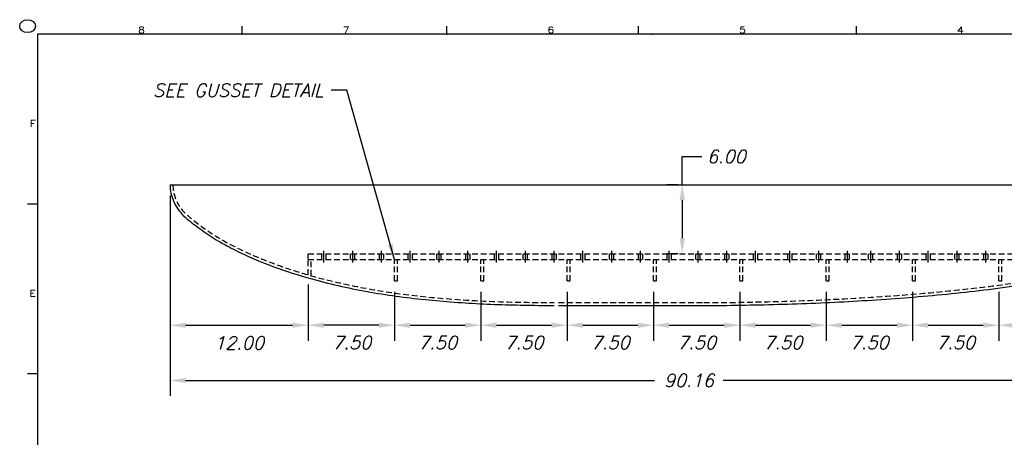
# Model space of a CAD drawing. Extents: x -121 to 25, y 5 to 96.
# Tile 3 of 4: x -121 to -35, y 60 to 96. Entities that reach past the tile are written whole.
import ezdxf
from ezdxf.enums import TextEntityAlignment as Align

# ---------------------------------------------------------------- set-up
doc = ezdxf.new("R2010")
doc.units = 0
doc.header["$LTSCALE"] = 2
doc.header["$MEASUREMENT"] = 0
doc.linetypes.add('CENTER', pattern=[2, 1.25, -0.25, 0.25, -0.25])
doc.linetypes.add('HIDDEN', pattern=[0.375, 0.25, -0.125])
doc.layers.get('0').update_dxf_attribs({"linetype": 'CONTINUOUS'})
doc.layers.get('DEFPOINTS').update_dxf_attribs({"linetype": 'CONTINUOUS'})
for name, color, linetype in [('DIMEN', 1, 'CONTINUOUS'), ('HULL', 7, 'CONTINUOUS'), ('TTLBOX', 111, 'CONTINUOUS')]:
    doc.layers.add(name, color=color, linetype=linetype)
doc.styles.add('ENGR', font='Romans', dxfattribs={"oblique": 15})
doc.styles.add('ROMAND', font='Romand', dxfattribs={"height": 0.1})
doc.dimstyles.get("Standard").update_dxf_attribs({"dimtxt": 0.18, "dimasz": 0.18, "dimexe": 0.18, "dimexo": 0.0625, "dimgap": 0.09, "dimtad": 0, "dimtih": 1, "dimtoh": 1, "dimdec": 4, "dimzin": 0, "dimtxsty": 'STANDARD', "dimcen": 0.09, "dimazin": 3, "dimtfac": 1, "dimtdec": 4, "dimtofl": 0, "dimtmove": 0, "dimatfit": 3, "dimtolj": 1, "dimtzin": 0})

# ---------------------------------------------------------------- blocks, each defined once
blk = doc.blocks.new('BORDER')
at = {"layer": 'TTLBOX'}
for p, q in [((-18.156, 15.75), (-18.156, 15.875)), ((-15.562, 15.75), (-15.562, 15.875)), ((-13.134, 15.75), (-13.134, 15.875)), ((-10.375, 15.75), (-10.375, 15.875)), ((0, 15.75), (-20.75, 15.75)), ((-20.75, 15.75), (-20.75, 0)), ((-20.75, 13.125), (-20.875, 13.125)), ((-20.75, 10.5), (-20.875, 10.5))]:
    blk.add_line(p, q, dxfattribs=at)
blk.add_circle((-20.875, 15.875), 0.1, dxfattribs=at)
for p in [(-18.156, 15.75), (-15.562, 15.75), (-12.969, 15.75), (-10.375, 15.75), (-20.75, 13.125), (-20.75, 10.5), (-20.75, 10.5)]:
    blk.add_point(p, dxfattribs=at)
at = {"layer": 'TTLBOX', "style": 'ROMAND'}
for s, p in [('8', (-19.433, 15.766)), ('7', (-16.839, 15.766)), ('6', (-14.245, 15.766)), ('5', (-11.817, 15.766)), ('4', (-9.058, 15.766)), ('F', (-20.81, 14.32)), ('E', (-20.81, 11.695))]:
    blk.add_text(s, height=0.1, dxfattribs=at).set_placement(p, align=Align.CENTER)
blk = doc.blocks.new('BBORDER')
at = {"layer": 'TTLBOX', "xscale": 0.7619047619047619, "yscale": 0.625, "zscale": 0.7619047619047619}
blk.add_blockref('BORDER', (0, 0), dxfattribs=at)
blk = doc.blocks.new('*D12')
at = {"color": 0, "linetype": 'BYBLOCK'}
for p, q in [((-63.419, 81.55), (-64.416, 81.55)), ((-63.066, 80.2), (-63.066, 76.9)), ((-63.419, 75.55), (-64.416, 75.55))]:
    blk.add_line(p, q, dxfattribs=at)
for points in [[(-63.291, 80.2), (-62.841, 80.2), (-63.066, 81.55)], [(-63.291, 76.9), (-62.841, 76.9), (-63.066, 75.55)]]:
    blk.add_solid(points, dxfattribs=at)
at = {"layer": 'DEFPOINTS', "color": 0, "linetype": 'BYBLOCK'}
for p in [(-62.482, 81.55), (-63.066, 75.55), (-62.482, 75.55)]:
    blk.add_point(p, dxfattribs=at)
at = {"color": 0, "linetype": 'BYBLOCK', "insert": (-59.223, 84.005), "char_height": 1.125, "attachment_point": 5, "style": 'ENGR'}
blk.add_mtext('\\A1;6.00', dxfattribs=at)
blk = doc.blocks.new('*D15')
at = {"color": 0, "linetype": 'BYBLOCK'}
for p, q in [((-88.061, 64.947), (-88.061, 60.681)), ((-80.561, 64.947), (-80.561, 60.681)), ((-86.711, 62.031), (-81.911, 62.031))]:
    blk.add_line(p, q, dxfattribs=at)
for points in [[(-86.711, 62.256), (-86.711, 61.806), (-88.061, 62.031)], [(-81.911, 62.256), (-81.911, 61.806), (-80.561, 62.031)]]:
    blk.add_solid(points, dxfattribs=at)
at = {"layer": 'DEFPOINTS', "color": 0, "linetype": 'BYBLOCK'}
for p in [(-88.061, 65.885), (-80.561, 65.885), (-80.561, 62.031)]:
    blk.add_point(p, dxfattribs=at)
at = {"color": 0, "linetype": 'BYBLOCK', "insert": (-84.311, 60.512), "char_height": 1.125, "attachment_point": 5, "style": 'ENGR'}
blk.add_mtext('\\A1;7.50', dxfattribs=at)
blk = doc.blocks.new('*D16')
at = {"color": 0, "linetype": 'BYBLOCK'}
for p, q in [((-80.561, 64.947), (-80.561, 60.681)), ((-73.061, 64.947), (-73.061, 60.681)), ((-79.211, 62.031), (-74.411, 62.031))]:
    blk.add_line(p, q, dxfattribs=at)
for points in [[(-79.211, 62.256), (-79.211, 61.806), (-80.561, 62.031)], [(-74.411, 62.256), (-74.411, 61.806), (-73.061, 62.031)]]:
    blk.add_solid(points, dxfattribs=at)
at = {"layer": 'DEFPOINTS', "color": 0, "linetype": 'BYBLOCK'}
for p in [(-80.561, 65.885), (-73.061, 65.885), (-73.061, 62.031)]:
    blk.add_point(p, dxfattribs=at)
at = {"color": 0, "linetype": 'BYBLOCK', "insert": (-76.811, 60.529), "char_height": 1.125, "attachment_point": 5, "style": 'ENGR'}
blk.add_mtext('\\A1;7.50', dxfattribs=at)
blk = doc.blocks.new('*D17')
at = {"color": 0, "linetype": 'BYBLOCK'}
for p, q in [((-73.061, 64.947), (-73.061, 60.681)), ((-65.561, 64.947), (-65.561, 60.681)), ((-71.711, 62.031), (-66.911, 62.031))]:
    blk.add_line(p, q, dxfattribs=at)
for points in [[(-71.711, 62.256), (-71.711, 61.806), (-73.061, 62.031)], [(-66.911, 62.256), (-66.911, 61.806), (-65.561, 62.031)]]:
    blk.add_solid(points, dxfattribs=at)
at = {"layer": 'DEFPOINTS', "color": 0, "linetype": 'BYBLOCK'}
for p in [(-73.061, 65.885), (-65.561, 65.885), (-65.561, 62.031)]:
    blk.add_point(p, dxfattribs=at)
at = {"color": 0, "linetype": 'BYBLOCK', "insert": (-69.311, 60.529), "char_height": 1.125, "attachment_point": 5, "style": 'ENGR'}
blk.add_mtext('\\A1;7.50', dxfattribs=at)
blk = doc.blocks.new('*D18')
at = {"color": 0, "linetype": 'BYBLOCK'}
for p, q in [((-65.561, 64.947), (-65.561, 60.681)), ((-58.061, 64.947), (-58.061, 60.681)), ((-64.211, 62.031), (-59.411, 62.031))]:
    blk.add_line(p, q, dxfattribs=at)
for points in [[(-64.211, 62.256), (-64.211, 61.806), (-65.561, 62.031)], [(-59.411, 62.256), (-59.411, 61.806), (-58.061, 62.031)]]:
    blk.add_solid(points, dxfattribs=at)
at = {"layer": 'DEFPOINTS', "color": 0, "linetype": 'BYBLOCK'}
for p in [(-65.561, 65.885), (-58.061, 65.885), (-58.061, 62.031)]:
    blk.add_point(p, dxfattribs=at)
at = {"color": 0, "linetype": 'BYBLOCK', "insert": (-61.811, 60.529), "char_height": 1.125, "attachment_point": 5, "style": 'ENGR'}
blk.add_mtext('\\A1;7.50', dxfattribs=at)
blk = doc.blocks.new('*D19')
at = {"color": 0, "linetype": 'BYBLOCK'}
for p, q in [((-58.061, 64.947), (-58.061, 60.681)), ((-50.561, 64.947), (-50.561, 60.681)), ((-56.711, 62.031), (-51.911, 62.031))]:
    blk.add_line(p, q, dxfattribs=at)
for points in [[(-56.711, 62.256), (-56.711, 61.806), (-58.061, 62.031)], [(-51.911, 62.256), (-51.911, 61.806), (-50.561, 62.031)]]:
    blk.add_solid(points, dxfattribs=at)
at = {"layer": 'DEFPOINTS', "color": 0, "linetype": 'BYBLOCK'}
for p in [(-58.061, 65.885), (-50.561, 65.885), (-50.561, 62.031)]:
    blk.add_point(p, dxfattribs=at)
at = {"color": 0, "linetype": 'BYBLOCK', "insert": (-54.311, 60.529), "char_height": 1.125, "attachment_point": 5, "style": 'ENGR'}
blk.add_mtext('\\A1;7.50', dxfattribs=at)
blk = doc.blocks.new('*D20')
at = {"color": 0, "linetype": 'BYBLOCK'}
for p, q in [((-50.561, 64.947), (-50.561, 60.681)), ((-43.061, 64.947), (-43.061, 60.681)), ((-49.211, 62.031), (-44.411, 62.031))]:
    blk.add_line(p, q, dxfattribs=at)
for points in [[(-49.211, 62.256), (-49.211, 61.806), (-50.561, 62.031)], [(-44.411, 62.256), (-44.411, 61.806), (-43.061, 62.031)]]:
    blk.add_solid(points, dxfattribs=at)
at = {"layer": 'DEFPOINTS', "color": 0, "linetype": 'BYBLOCK'}
for p in [(-50.561, 65.885), (-43.061, 65.885), (-43.061, 62.031)]:
    blk.add_point(p, dxfattribs=at)
at = {"color": 0, "linetype": 'BYBLOCK', "insert": (-46.811, 60.529), "char_height": 1.125, "attachment_point": 5, "style": 'ENGR'}
blk.add_mtext('\\A1;7.50', dxfattribs=at)
blk = doc.blocks.new('*D21')
at = {"color": 0, "linetype": 'BYBLOCK'}
for p, q in [((-43.061, 64.947), (-43.061, 60.681)), ((-35.561, 64.947), (-35.561, 60.681)), ((-41.711, 62.031), (-36.911, 62.031))]:
    blk.add_line(p, q, dxfattribs=at)
for points in [[(-41.711, 62.256), (-41.711, 61.806), (-43.061, 62.031)], [(-36.911, 62.256), (-36.911, 61.806), (-35.561, 62.031)]]:
    blk.add_solid(points, dxfattribs=at)
at = {"layer": 'DEFPOINTS', "color": 0, "linetype": 'BYBLOCK'}
for p in [(-43.061, 65.885), (-35.561, 65.885), (-35.561, 62.031)]:
    blk.add_point(p, dxfattribs=at)
at = {"color": 0, "linetype": 'BYBLOCK', "insert": (-39.311, 60.529), "char_height": 1.125, "attachment_point": 5, "style": 'ENGR'}
blk.add_mtext('\\A1;7.50', dxfattribs=at)
blk = doc.blocks.new('*D22')
at = {"color": 0, "linetype": 'BYBLOCK'}
for p, q in [((-28.061, 65.85), (-28.061, 60.681)), ((-35.561, 64.947), (-35.561, 60.681)), ((-34.211, 62.031), (-29.411, 62.031))]:
    blk.add_line(p, q, dxfattribs=at)
for points in [[(-34.211, 62.256), (-34.211, 61.806), (-35.561, 62.031)], [(-29.411, 62.256), (-29.411, 61.806), (-28.061, 62.031)]]:
    blk.add_solid(points, dxfattribs=at)
at = {"layer": 'DEFPOINTS', "color": 0, "linetype": 'BYBLOCK'}
for p in [(-28.061, 66.788), (-35.561, 65.885), (-28.061, 62.031)]:
    blk.add_point(p, dxfattribs=at)
at = {"color": 0, "linetype": 'BYBLOCK', "insert": (-31.811, 60.529), "char_height": 1.125, "attachment_point": 5, "style": 'ENGR'}
blk.add_mtext('\\A1;7.50', dxfattribs=at)
blk = doc.blocks.new('*D23')
at = {"color": 0, "linetype": 'BYBLOCK'}
for p, q in [((-95.561, 65.579), (-95.561, 60.681)), ((-88.061, 64.947), (-88.061, 60.681)), ((-89.411, 62.031), (-94.211, 62.031))]:
    blk.add_line(p, q, dxfattribs=at)
for points in [[(-94.211, 62.256), (-94.211, 61.806), (-95.561, 62.031)], [(-89.411, 62.256), (-89.411, 61.806), (-88.061, 62.031)]]:
    blk.add_solid(points, dxfattribs=at)
at = {"layer": 'DEFPOINTS', "color": 0, "linetype": 'BYBLOCK'}
for p in [(-95.561, 66.517), (-88.061, 65.885), (-95.561, 62.031)]:
    blk.add_point(p, dxfattribs=at)
at = {"color": 0, "linetype": 'BYBLOCK', "insert": (-91.764, 60.524), "char_height": 1.125, "attachment_point": 5, "style": 'ENGR'}
blk.add_mtext('\\A1;7.50', dxfattribs=at)
blk = doc.blocks.new('*D24')
at = {"color": 0, "linetype": 'BYBLOCK'}
for p, q in [((-107.561, 85.896), (-107.561, 73.268)), ((-95.561, 78.166), (-95.561, 73.268)), ((-106.211, 74.618), (-96.911, 74.618))]:
    blk.add_line(p, q, dxfattribs=at)
for points in [[(-106.211, 74.843), (-106.211, 74.393), (-107.561, 74.618)], [(-96.911, 74.843), (-96.911, 74.393), (-95.561, 74.618)]]:
    blk.add_solid(points, dxfattribs=at)
at = {"layer": 'DEFPOINTS', "color": 0, "linetype": 'BYBLOCK'}
for p in [(-107.561, 86.833), (-95.561, 79.103), (-95.561, 74.618)]:
    blk.add_point(p, dxfattribs=at)
at = {"color": 0, "linetype": 'BYBLOCK', "insert": (-101.561, 73.083), "char_height": 1.125, "attachment_point": 5, "style": 'ENGR'}
blk.add_mtext('\\A1;12.00', dxfattribs=at)
blk = doc.blocks.new('*D27')
at = {"color": 0, "linetype": 'BYBLOCK'}
for p, q in [((-107.561, 80.608), (-107.561, 63.186)), ((-17.403, 76.341), (-17.403, 63.186)), ((-106.211, 64.536), (-65.461, 64.536)), ((-18.753, 64.536), (-59.503, 64.536))]:
    blk.add_line(p, q, dxfattribs=at)
for points in [[(-106.211, 64.761), (-106.211, 64.311), (-107.561, 64.536)], [(-18.753, 64.761), (-18.753, 64.311), (-17.403, 64.536)]]:
    blk.add_solid(points, dxfattribs=at)
at = {"layer": 'DEFPOINTS', "color": 0, "linetype": 'BYBLOCK'}
for p in [(-107.561, 81.546), (-17.403, 77.279), (-17.403, 64.536)]:
    blk.add_point(p, dxfattribs=at)
at = {"color": 0, "linetype": 'BYBLOCK', "insert": (-62.482, 64.536), "char_height": 1.125, "attachment_point": 5, "style": 'ENGR'}
blk.add_mtext('\\A1;90.16', dxfattribs=at)

msp = doc.modelspace()

# ---------------------------------------------------------------- linework, layer by layer
at = {"layer": 'DIMEN'}
for p, q in [((-63.066, 81.55), (-63.066, 84.005)), ((-63.066, 84.005), (-61.369, 84.005))]:
    msp.add_line(p, q, dxfattribs=at)
at = {"layer": 'HULL', "ltscale": 0.5}
msp.add_line((-107.561, 81.55), (-17.403, 81.55), dxfattribs=at)
at = {"layer": 'HULL', "linetype": 'HIDDEN'}
for p, q in [((-95.561, 75.55), (-22.815, 75.55)), ((-95.561, 75.05), (-95.561, 75.55)), ((-94.373, 75.05), (-94.373, 75.55)), ((-93.998, 75.05), (-93.998, 75.55)), ((-91.873, 75.05), (-91.873, 75.55)), ((-91.498, 75.05), (-91.498, 75.55)), ((-89.373, 75.05), (-89.373, 75.55)), ((-88.998, 75.05), (-88.998, 75.55)), ((-86.873, 75.05), (-86.873, 75.55)), ((-86.498, 75.05), (-86.498, 75.55)), ((-84.373, 75.05), (-84.373, 75.55)), ((-83.998, 75.05), (-83.998, 75.55)), ((-81.873, 75.05), (-81.873, 75.55)), ((-81.498, 75.05), (-81.498, 75.55)), ((-79.373, 75.05), (-79.373, 75.55)), ((-78.998, 75.05), (-78.998, 75.55)), ((-76.873, 75.05), (-76.873, 75.55)), ((-76.498, 75.05), (-76.498, 75.55)), ((-74.373, 75.05), (-74.373, 75.55)), ((-73.998, 75.05), (-73.998, 75.55)), ((-71.873, 75.05), (-71.873, 75.55)), ((-71.498, 75.05), (-71.498, 75.55)), ((-69.373, 75.05), (-69.373, 75.55)), ((-68.998, 75.05), (-68.998, 75.55)), ((-66.873, 75.05), (-66.873, 75.55)), ((-66.498, 75.05), (-66.498, 75.55)), ((-64.373, 75.05), (-64.373, 75.55)), ((-63.998, 75.05), (-63.998, 75.55)), ((-61.873, 75.05), (-61.873, 75.55)), ((-61.498, 75.05), (-61.498, 75.55)), ((-59.373, 75.05), (-59.373, 75.55)), ((-58.998, 75.05), (-58.998, 75.55)), ((-56.873, 75.05), (-56.873, 75.55)), ((-56.498, 75.05), (-56.498, 75.55)), ((-53.896, 75.05), (-53.896, 75.55)), ((-53.521, 75.05), (-53.521, 75.55)), ((-51.396, 75.05), (-51.396, 75.55)), ((-51.021, 75.05), (-51.021, 75.55)), ((-48.896, 75.05), (-48.896, 75.55)), ((-48.521, 75.05), (-48.521, 75.55)), ((-46.873, 75.05), (-46.873, 75.55)), ((-46.498, 75.05), (-46.498, 75.55)), ((-44.373, 75.05), (-44.373, 75.55)), ((-43.998, 75.05), (-43.998, 75.55)), ((-41.873, 75.05), (-41.873, 75.55)), ((-41.498, 75.05), (-41.498, 75.55)), ((-39.373, 75.05), (-39.373, 75.55)), ((-38.998, 75.05), (-38.998, 75.55)), ((-36.873, 75.05), (-36.873, 75.55)), ((-36.498, 75.05), (-36.498, 75.55)), ((-95.561, 75.05), (-24.489, 75.05)), ((-95.561, 73.71), (-95.561, 75.05)), ((-95.311, 73.639), (-95.311, 75.05)), ((-88.061, 73.188), (-88.061, 75.05)), ((-87.811, 73.188), (-87.811, 75.05)), ((-80.561, 73.188), (-80.561, 75.05)), ((-80.311, 73.188), (-80.311, 75.05)), ((-73.061, 73.188), (-73.061, 75.05)), ((-72.811, 73.188), (-72.811, 75.05)), ((-65.561, 73.188), (-65.561, 75.05)), ((-65.311, 73.188), (-65.311, 75.05)), ((-58.061, 73.188), (-58.061, 75.05)), ((-57.811, 73.188), (-57.811, 75.05)), ((-50.561, 73.188), (-50.561, 75.05)), ((-50.311, 73.188), (-50.311, 75.05)), ((-43.061, 73.188), (-43.061, 75.05)), ((-42.811, 73.188), (-42.811, 75.05)), ((-35.561, 73.188), (-35.561, 75.05)), ((-35.311, 73.188), (-35.311, 75.05)), ((-88.061, 73.188), (-87.811, 73.188)), ((-80.561, 73.188), (-80.311, 73.188)), ((-73.061, 73.188), (-72.811, 73.188)), ((-65.561, 73.188), (-65.311, 73.188)), ((-58.061, 73.188), (-57.811, 73.188)), ((-50.561, 73.188), (-50.311, 73.188)), ((-43.061, 73.188), (-42.811, 73.188)), ((-35.561, 73.188), (-35.311, 73.188)), ((-73.811, 71.3), (-60.811, 71.3))]:
    msp.add_line(p, q, dxfattribs=at)
at = {"layer": 'HULL', "color": 1, "linetype": 'CENTER'}
for p, q in [((-94.186, 74.8), (-94.186, 75.8)), ((-91.686, 74.8), (-91.686, 75.8)), ((-89.186, 74.8), (-89.186, 75.8)), ((-86.686, 74.8), (-86.686, 75.8)), ((-84.186, 74.8), (-84.186, 75.8)), ((-81.686, 74.8), (-81.686, 75.8)), ((-79.186, 74.8), (-79.186, 75.8)), ((-76.686, 74.8), (-76.686, 75.8)), ((-74.186, 74.8), (-74.186, 75.8)), ((-71.686, 74.8), (-71.686, 75.8)), ((-69.186, 74.8), (-69.186, 75.8)), ((-66.686, 74.8), (-66.686, 75.8)), ((-64.186, 74.8), (-64.186, 75.8)), ((-61.686, 74.8), (-61.686, 75.8)), ((-59.186, 74.8), (-59.186, 75.8)), ((-56.686, 74.8), (-56.686, 75.8)), ((-53.708, 74.8), (-53.708, 75.8)), ((-51.208, 74.8), (-51.208, 75.8)), ((-48.708, 74.8), (-48.708, 75.8)), ((-46.686, 74.8), (-46.686, 75.8)), ((-44.186, 74.8), (-44.186, 75.8)), ((-41.686, 74.8), (-41.686, 75.8)), ((-39.186, 74.8), (-39.186, 75.8)), ((-36.686, 74.8), (-36.686, 75.8))]:
    msp.add_line(p, q, dxfattribs=at)
at = {"layer": 'HULL'}
msp.add_line((-73.811, 71.05), (-60.811, 71.05), dxfattribs=at)
for points, knots in [([(-107.561, 81.546), (-107.557, 81.305), (-107.528, 81.063), (-107.376, 80.346), (-107.184, 79.882), (-106.759, 79.25), (-106.578, 79.044), (-106.195, 78.676), (-105.992, 78.511), (-105.345, 78.001), (-104.896, 77.664), (-103.967, 77.023), (-103.487, 76.722), (-102.502, 76.168), (-101.998, 75.911), (-100.417, 75.156), (-99.319, 74.704), (-97.086, 73.898), (-95.951, 73.548), (-93.162, 72.801), (-91.497, 72.448), (-88.146, 71.875), (-86.459, 71.662), (-83.078, 71.346), (-81.385, 71.235), (-77.995, 71.095), (-76.3, 71.069), (-74.466, 71.055), (-74.326, 71.054), (-74.186, 71.053)], [0, 0, 0, 0, 0.671981, 0.671981, 2.015943, 2.015943, 2.772562, 2.772562, 3.529182, 3.529182, 5.20334, 5.20334, 6.877498, 6.877498, 8.551657, 8.551657, 12.089324, 12.089324, 15.626992, 15.626992, 20.704023, 20.704023, 25.781054, 25.781054, 30.858085, 30.858085, 35.935117, 35.935117, 36.354667, 36.354667, 36.354667, 36.354667]), ([(-61.186, 71.05), (-60.468, 71.054), (-59.717, 71.06), (-57.437, 71.088), (-55.266, 71.13), (-50.925, 71.283), (-48.756, 71.389), (-44.421, 71.66), (-42.255, 71.831), (-37.931, 72.265), (-35.771, 72.515), (-31.974, 73.102), (-30.334, 73.401), (-27.073, 74.099), (-25.452, 74.503), (-22.249, 75.443), (-20.667, 75.981), (-18.538, 76.806), (-17.968, 77.038), (-17.403, 77.279)], [74.600113, 74.600113, 74.600113, 74.600113, 74.928398, 74.928398, 81.436157, 81.436157, 87.943917, 87.943917, 94.451676, 94.451676, 100.959435, 100.959435, 105.945501, 105.945501, 110.931566, 110.931566, 115.917632, 115.917632, 117.752109, 117.752109, 117.752109, 117.752109])]:
    msp.add_open_spline(points, degree=3, knots=knots, dxfattribs=at)
at = {"layer": 'HULL', "linetype": 'HIDDEN'}
for points, knots in [([(-107.311, 81.55), (-107.298, 80.797), (-106.867, 79.539), (-105.281, 78.252), (-103.641, 77.054), (-101.598, 75.969), (-99.585, 75.077), (-97.579, 74.326), (-94.923, 73.492), (-91.589, 72.698), (-87.578, 72.028), (-83.568, 71.623), (-79.106, 71.356), (-75.978, 71.315), (-74.186, 71.304)], [0, 0, 0, 0, 2.258185, 3.623799, 6.076634, 8.354374, 10.54346, 12.679461, 14.77634, 18.892272, 22.947997, 26.969986, 30.97718, 36.353089, 36.353089, 36.353089, 36.353089]), ([(-61.187, 71.3), (-60.819, 71.302), (-60.442, 71.305), (-59.869, 71.309), (-59.662, 71.31), (-59.56, 71.312), (-59.505, 71.312), (-59.399, 71.314), (-59.345, 71.314), (-59.186, 71.316), (-59.08, 71.318), (-58.761, 71.322), (-58.548, 71.325), (-57.911, 71.335), (-57.486, 71.343), (-56.211, 71.367), (-55.361, 71.387), (-52.811, 71.461), (-51.112, 71.529), (-46.968, 71.739), (-44.523, 71.898), (-40.634, 72.239), (-39.186, 72.385), (-36.296, 72.717), (-34.854, 72.906), (-31.365, 73.456), (-29.325, 73.845), (-25.282, 74.797), (-23.283, 75.366), (-20.03, 76.486), (-18.755, 76.974), (-17.403, 77.55)], [74.600113, 74.600113, 74.600113, 74.600113, 74.768465, 74.768465, 74.927874, 74.927874, 75.087284, 75.087284, 75.246693, 75.246693, 75.565511, 75.565511, 76.203149, 76.203149, 77.478423, 77.478423, 80.028971, 80.028971, 85.130068, 85.130068, 92.477883, 92.477883, 96.841724, 96.841724, 101.205565, 101.205565, 107.433835, 107.433835, 113.662106, 113.662106, 117.752109, 117.752109, 117.752109, 117.752109])]:
    msp.add_open_spline(points, degree=3, knots=knots, dxfattribs=at)

# ---------------------------------------------------------------- block references
at = {"layer": 'DIMEN', "xscale": 9, "yscale": 9, "zscale": 9}
msp.add_blockref('BBORDER', (23.208, 6.039), dxfattribs=at)

# ---------------------------------------------------------------- texts
at = {"layer": 'DIMEN', "insert": (-94.225, 89.767), "char_height": 1.125, "attachment_point": 6, "style": 'ENGR'}
msp.add_mtext('\\A1;SEE GUSSET DETAIL', dxfattribs=at)

# ---------------------------------------------------------------- dimensions: what is measured, and where the dimension line sits
at = {"layer": 'DIMEN'}
dim = msp.add_linear_dim(base=(-63.066, 75.55), p1=(-62.482, 81.55), p2=(-62.482, 75.55), angle=90, dimstyle='STANDARD', override={"dimscale": 7.5, "dimtxt": 0.15, "dimexo": 0.125, "dimdec": 2, "dimtxsty": 'ENGR'}, dxfattribs=at)
dim.commit()
dim.dimension.update_dxf_attribs({"geometry": '*D12', "text_midpoint": (-59.223, 84.005), "dimtype": 160})
for base, p1, p2, picture, middle, set_off in [((-95.561, 69.334), (-107.561, 81.55), (-95.561, 73.82), '*D24', (-101.561, 67.8), (0, -5.283)), ((-95.561, 69.334), (-88.061, 73.188), (-95.561, 73.82), '*D23', (-91.764, 67.827), (0, 7.303)), ((-28.061, 69.334), (-35.561, 73.188), (-28.061, 74.091), '*D22', (-31.811, 67.832), (0, 7.303)), ((-80.561, 69.334), (-88.061, 73.188), (-80.561, 73.188), '*D15', (-84.311, 67.815), (0, 7.303)), ((-73.061, 69.334), (-80.561, 73.188), (-73.061, 73.188), '*D16', (-76.811, 67.833), (0, 7.303)), ((-65.561, 69.334), (-73.061, 73.188), (-65.561, 73.188), '*D17', (-69.311, 67.833), (0, 7.303)), ((-58.061, 69.334), (-65.561, 73.188), (-58.061, 73.188), '*D18', (-61.811, 67.833), (0, 7.303)), ((-50.561, 69.334), (-58.061, 73.188), (-50.561, 73.188), '*D19', (-54.311, 67.832), (0, 7.303)), ((-43.061, 69.334), (-50.561, 73.188), (-43.061, 73.188), '*D20', (-46.811, 67.832), (0, 7.303)), ((-35.561, 69.334), (-43.061, 73.188), (-35.561, 73.188), '*D21', (-39.311, 67.832), (0, 7.303))]:
    dim = msp.add_linear_dim(base=base, p1=p1, p2=p2, dimstyle='STANDARD', override={"dimscale": 7.5, "dimtxt": 0.15, "dimexo": 0.125, "dimdec": 2, "dimtxsty": 'ENGR'}, dxfattribs=at)
    dim.commit()
    dim.dimension.update_dxf_attribs({"geometry": picture, "text_midpoint": middle, "dimtype": 160, "insert": set_off})
dim = msp.add_linear_dim(base=(-17.403, 64.536), p1=(-107.561, 81.546), p2=(-17.403, 77.279), dimstyle='STANDARD', override={"dimscale": 7.5, "dimtxt": 0.15, "dimexo": 0.125, "dimdec": 2, "dimtxsty": 'ENGR'}, dxfattribs=at)
dim.commit()
dim.dimension.update_dxf_attribs({"geometry": '*D27', "text_midpoint": (-62.482, 64.536)})

# ---------------------------------------------------------------- leaders
at = {"layer": 'DIMEN', "annotation_type": 0, "has_hookline": 1, "hookline_direction": 1, "text_width": 16.725}
msp.add_leader([(-88.061, 75.05), (-92.2, 89.767), (-93.55, 89.767)], dimstyle='STANDARD', override={"dimscale": 7.5, "dimtxt": 0.15, "dimexo": 0.125, "dimdec": 2, "dimtxsty": 'ENGR'}, dxfattribs=at)

doc.saveas('drawing.dxf')
